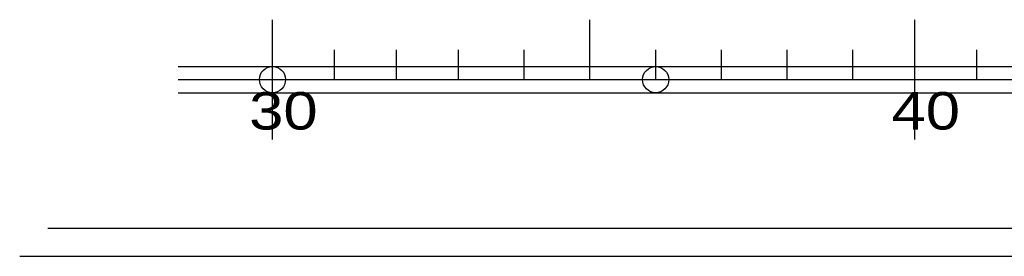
# Model space of a CAD drawing. Header units: millimetres. Extents: x 0 to 62175, y 0 to 44550.
# Tile 1 of 38: x 0 to 13182, y 0 to 3159. Entities that reach past the tile are written whole.
import ezdxf
from ezdxf.enums import TextEntityAlignment as Align

# ---------------------------------------------------------------- set-up
doc = ezdxf.new("R2010")
doc.units = ezdxf.units.MM
for name, pattern in [('AUSGEZOGEN', [0]), ('SL0', [0]), ('ZS0', [0]), ('ZS2', [0])]:
    doc.linetypes.add(name, pattern=pattern)
for name, color, linetype in [('112', 7, 'Continuous'), ('800', 7, 'Continuous'), ('83-Z6S', 7, 'Continuous'), ('83-ZS0', 7, 'Continuous'), ('83-ZS2', 7, 'Continuous'), ('FORMAT', 3, 'AUSGEZOGEN')]:
    doc.layers.add(name, color=color, linetype=linetype)
doc.styles.add('Z6S', font='medtext', dxfattribs={"width": 0.75, "height": 2.5})

msp = doc.modelspace()

# ---------------------------------------------------------------- linework, layer by layer
at = {"layer": '112', "color": 2, "linetype": 'SL0'}
for centre in [(3384.579, 2359.171), (8514.578, 2359.171)]:
    msp.add_circle(centre, 175, dxfattribs=at)
at = {"layer": '800', "color": 7, "linetype": 'ZS0'}
for points in [[(2121.428, 2534.171), (26632.049, 2534.171)], [(2121.428, 2184.165), (26632.049, 2184.165)]]:
    msp.add_lwpolyline(points, dxfattribs=at)
at = {"layer": '83-ZS0', "color": 7, "linetype": 'ZS0'}
for points in [[(3384.579, 1559.171), (3384.579, 3159.171)], [(7634.579, 2359.171), (7634.579, 3159.171)], [(11984.579, 1559.171), (11984.579, 3159.171)], [(4214.578, 2359.171), (4214.578, 2759.171)], [(5044.578, 2359.171), (5044.578, 2759.171)], [(5874.578, 2359.171), (5874.578, 2759.171)], [(6754.579, 2359.171), (6754.579, 2759.171)], [(8514.578, 2359.171), (8514.578, 2759.171)], [(9394.578, 2359.171), (9394.578, 2759.171)], [(10274.578, 2359.171), (10274.578, 2759.171)], [(11154.579, 2359.171), (11154.579, 2759.171)], [(12814.578, 2359.171), (12814.578, 2759.171)]]:
    msp.add_lwpolyline(points, dxfattribs=at)
at = {"layer": '83-ZS2', "color": 7, "linetype": 'ZS2'}
msp.add_lwpolyline([(2121.428, 2359.171), (26632.049, 2359.171)], dxfattribs=at)
at = {"layer": 'FORMAT', "color": 1, "linetype": 'AUSGEZOGEN'}
msp.add_line((375, 375), (47550, 375), dxfattribs=at)
at = {"layer": 'FORMAT', "color": 3, "linetype": 'AUSGEZOGEN'}
msp.add_line((0, 0), (62175, 0), dxfattribs=at)

# ---------------------------------------------------------------- texts
at = {"layer": '83-Z6S', "color": 3, "style": 'Z6S', "width": 0.740385}
for s, p, p2 in [('30  ', (3072.079, 1692.671), (4447.079, 1692.671)), ('40  ', (11672.079, 1692.671), (13047.079, 1692.671))]:
    msp.add_text(s, height=500, dxfattribs=at).set_placement(p, p2, align=Align.FIT)

doc.saveas('drawing.dxf')
